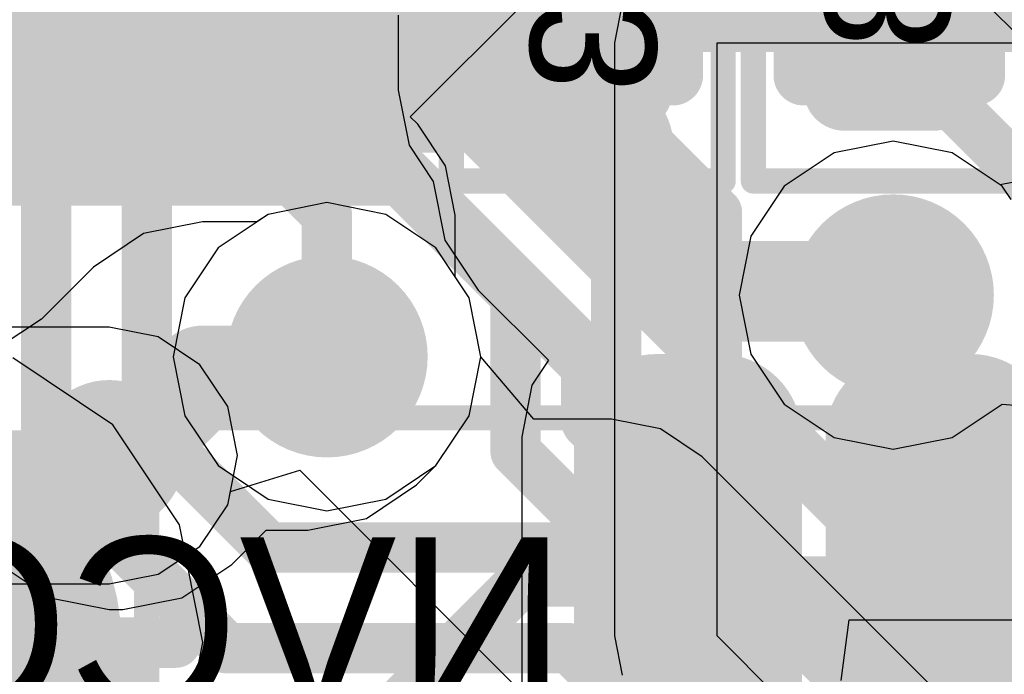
# Model space of a CAD drawing. Header units: millimetres. Extents: x -2 to 68, y -2 to 27.4.
# Tile 102 of 256: x 21.7 to 23.7, y 8.8 to 10.1. Entities that reach past the tile are written whole.
import ezdxf

# ---------------------------------------------------------------- set-up
doc = ezdxf.new("R2010")
doc.units = ezdxf.units.MM
for name, color, linetype in [('BottomLayer', 5, 'Continuous'), ('BottomPaste', 16, 'Continuous'), ('BottomSolder', 6, 'Continuous'), ('DrillGuide', 244, 'Continuous'), ('Mechanical10', 56, 'Continuous'), ('Mechanical17', 56, 'Continuous'), ('Mechanical42', 56, 'Continuous'), ('Mechanical6', 56, 'Continuous'), ('Mechanical88', 56, 'Continuous'), ('MidLayer1', 16, 'Continuous'), ('MidLayer2', 76, 'Continuous'), ('MidLayer3', 90, 'Continuous'), ('MidLayer4', 156, 'Continuous'), ('MidLayer5', 130, 'Continuous'), ('MidLayer6', 216, 'Continuous'), ('MidLayer7', 6, 'Continuous'), ('MidLayer8', 54, 'Continuous'), ('MultiLayer', 9, 'Continuous'), ('TopLayer', 1, 'Continuous'), ('ViaHoleLayer', 16, 'Continuous')]:
    doc.layers.add(name, color=color, linetype=linetype)

# ---------------------------------------------------------------- blocks, each defined once
blk = doc.blocks.new('TP_0_8MM_B_179')
at = {"layer": 'BottomLayer', "const_width": 0.4001}
blk.add_lwpolyline([(-0.2, 0, 1), (0.2, 0, 1)], format="xyb", close=True, dxfattribs=at)
at = {"layer": 'BottomSolder', "const_width": 0.45}
blk.add_lwpolyline([(-0.225, 0, 1), (0.225, 0, 1)], format="xyb", close=True, dxfattribs=at)
blk = doc.blocks.new('QFN50P700X700X90_HS_49L_B_225')
at = {"layer": 'BottomLayer', "const_width": 0.0625}
for points in [[(3.7562, 2.8125, 1), (3.8187, 2.8125, 1)], [(3.7562, 2.6875, 1), (3.8187, 2.6875, 1)], [(3.7562, 2.3125, 1), (3.8187, 2.3125, 1)], [(3.7562, 2.1875, 1), (3.8187, 2.1875, 1)]]:
    blk.add_lwpolyline(points, format="xyb", close=True, dxfattribs=at)
at = {"layer": 'BottomLayer'}
for points in [[(3.1125, 2.875), (3.1125, 2.625), (3.7875, 2.875), (3.7875, 2.625)], [(3.05, 2.8125), (3.05, 2.6875), (3.85, 2.8125), (3.85, 2.6875)], [(3.1125, 2.375), (3.1125, 2.125), (3.7875, 2.375), (3.7875, 2.125)], [(3.05, 2.3125), (3.05, 2.1875), (3.85, 2.3125), (3.85, 2.1875)]]:
    blk.add_solid(points, dxfattribs=at)
at = {"layer": 'BottomPaste', "const_width": 0.0625}
for points in [[(3.7562, 2.8125, 1), (3.8187, 2.8125, 1)], [(3.7562, 2.6875, 1), (3.8187, 2.6875, 1)], [(3.7562, 2.3125, 1), (3.8187, 2.3125, 1)], [(3.7562, 2.1875, 1), (3.8187, 2.1875, 1)]]:
    blk.add_lwpolyline(points, format="xyb", close=True, dxfattribs=at)
at = {"layer": 'BottomPaste'}
for points in [[(3.1125, 2.875), (3.1125, 2.625), (3.7875, 2.875), (3.7875, 2.625)], [(3.05, 2.8125), (3.05, 2.6875), (3.85, 2.8125), (3.85, 2.6875)], [(3.1125, 2.375), (3.1125, 2.125), (3.7875, 2.375), (3.7875, 2.125)], [(3.05, 2.3125), (3.05, 2.1875), (3.85, 2.3125), (3.85, 2.1875)]]:
    blk.add_solid(points, dxfattribs=at)
at = {"layer": 'BottomSolder', "const_width": 0.1641}
for points in [[(3.7054, 2.8125, 1), (3.8695, 2.8125, 1)], [(3.7054, 2.6875, 1), (3.8695, 2.6875, 1)], [(3.7054, 2.3125, 1), (3.8695, 2.3125, 1)], [(3.7054, 2.1875, 1), (3.8695, 2.1875, 1)]]:
    blk.add_lwpolyline(points, format="xyb", close=True, dxfattribs=at)
at = {"layer": 'BottomSolder'}
for points in [[(3.1125, 2.9766), (3.1125, 2.5234), (3.7875, 2.9766), (3.7875, 2.5234)], [(2.9484, 2.8125), (2.9484, 2.6875), (3.9516, 2.8125), (3.9516, 2.6875)], [(3.1125, 2.4766), (3.1125, 2.0234), (3.7875, 2.4766), (3.7875, 2.0234)], [(2.9484, 2.3125), (2.9484, 2.1875), (3.9516, 2.3125), (3.9516, 2.1875)]]:
    blk.add_solid(points, dxfattribs=at)
at = {"layer": 'Mechanical10', "const_width": 0.1}
for points in [[(3.08, 3.5), (3.5, 3.08)], [(3.5, 3.08), (3.5, -3.08)]]:
    blk.add_lwpolyline(points, dxfattribs=at)
at = {"layer": 'Mechanical10', "const_width": 0.05}
blk.add_lwpolyline([(3.475, 3.08, 1), (3.525, 3.08, 1)], format="xyb", close=True, dxfattribs=at)
blk.add_lwpolyline([(3.475, 3.08, 1), (3.525, 3.08, 1)], format="xyb", close=True, dxfattribs=at)
at = {"layer": 'Mechanical6', "const_width": 0.05}
for points in [[(-3.825, 3.825), (3.825, 3.825)], [(3.825, 3.825), (3.825, -3.825)]]:
    blk.add_lwpolyline(points, dxfattribs=at)
at = {"layer": 'Mechanical6', "const_width": 0.025}
blk.add_lwpolyline([(3.8125, 3.825, 1), (3.8375, 3.825, 1)], format="xyb", close=True, dxfattribs=at)
blk.add_lwpolyline([(3.8125, 3.825, 1), (3.8375, 3.825, 1)], format="xyb", close=True, dxfattribs=at)
blk = doc.blocks.new('RES_0201_B_239')
at = {"layer": 'BottomLayer', "const_width": 0.0806}
for points in [[(-0.3897, 0.0894, 1), (-0.3091, 0.0894, 1)], [(-0.2409, 0.0894, 1), (-0.1603, 0.0894, 1)], [(0.1603, 0.0894, 1), (0.2409, 0.0894, 1)], [(0.3091, 0.0894, 1), (0.3897, 0.0894, 1)], [(-0.3897, -0.0894, 1), (-0.3091, -0.0894, 1)], [(-0.2409, -0.0894, 1), (-0.1603, -0.0894, 1)], [(0.1603, -0.0894, 1), (0.2409, -0.0894, 1)], [(0.3091, -0.0894, 1), (0.3897, -0.0894, 1)]]:
    blk.add_lwpolyline(points, format="xyb", close=True, dxfattribs=at)
at = {"layer": 'BottomLayer'}
for points in [[(-0.2006, 0.17), (-0.3494, 0.17), (-0.2006, -0.17), (-0.3494, -0.17)], [(0.2006, -0.17), (0.3494, -0.17), (0.2006, 0.17), (0.3494, 0.17)], [(-0.12, 0.0894), (-0.43, 0.0894), (-0.12, -0.0894), (-0.43, -0.0894)], [(0.12, -0.0894), (0.43, -0.0894), (0.12, 0.0894), (0.43, 0.0894)]]:
    blk.add_solid(points, dxfattribs=at)
at = {"layer": 'BottomPaste', "const_width": 0.0806}
for points in [[(-0.3897, 0.0894, 1), (-0.3091, 0.0894, 1)], [(-0.2409, 0.0894, 1), (-0.1603, 0.0894, 1)], [(0.1603, 0.0894, 1), (0.2409, 0.0894, 1)], [(0.3091, 0.0894, 1), (0.3897, 0.0894, 1)], [(-0.3897, -0.0894, 1), (-0.3091, -0.0894, 1)], [(-0.2409, -0.0894, 1), (-0.1603, -0.0894, 1)], [(0.1603, -0.0894, 1), (0.2409, -0.0894, 1)], [(0.3091, -0.0894, 1), (0.3897, -0.0894, 1)]]:
    blk.add_lwpolyline(points, format="xyb", close=True, dxfattribs=at)
at = {"layer": 'BottomPaste'}
for points in [[(-0.2006, 0.17), (-0.3494, 0.17), (-0.2006, -0.17), (-0.3494, -0.17)], [(0.2006, -0.17), (0.3494, -0.17), (0.2006, 0.17), (0.3494, 0.17)], [(-0.12, 0.0894), (-0.43, 0.0894), (-0.12, -0.0894), (-0.43, -0.0894)], [(0.12, -0.0894), (0.43, -0.0894), (0.12, 0.0894), (0.43, 0.0894)]]:
    blk.add_solid(points, dxfattribs=at)
at = {"layer": 'BottomSolder', "const_width": 0.0806}
for points in [[(-0.3897, 0.0894, 1), (-0.3091, 0.0894, 1)], [(-0.2409, 0.0894, 1), (-0.1603, 0.0894, 1)], [(0.1603, 0.0894, 1), (0.2409, 0.0894, 1)], [(0.3091, 0.0894, 1), (0.3897, 0.0894, 1)], [(-0.3897, -0.0894, 1), (-0.3091, -0.0894, 1)], [(-0.2409, -0.0894, 1), (-0.1603, -0.0894, 1)], [(0.1603, -0.0894, 1), (0.2409, -0.0894, 1)], [(0.3091, -0.0894, 1), (0.3897, -0.0894, 1)]]:
    blk.add_lwpolyline(points, format="xyb", close=True, dxfattribs=at)
at = {"layer": 'BottomSolder'}
for points in [[(-0.2006, 0.17), (-0.3494, 0.17), (-0.2006, -0.17), (-0.3494, -0.17)], [(0.2006, -0.17), (0.3494, -0.17), (0.2006, 0.17), (0.3494, 0.17)], [(-0.12, 0.0894), (-0.43, 0.0894), (-0.12, -0.0894), (-0.43, -0.0894)], [(0.12, -0.0894), (0.43, -0.0894), (0.12, 0.0894), (0.43, 0.0894)]]:
    blk.add_solid(points, dxfattribs=at)
at = {"layer": 'Mechanical10', "const_width": 0.12}
for points in [[(-0.32, -0.17), (-0.32, 0.17)], [(0.32, 0.17), (-0.32, 0.17)], [(0.32, -0.17), (0.32, 0.17)], [(0.32, -0.17), (-0.32, -0.17)]]:
    blk.add_lwpolyline(points, dxfattribs=at)
at = {"layer": 'Mechanical10', "const_width": 0.06}
for points in [[(-0.35, 0.17, 1), (-0.29, 0.17, 1)], [(-0.35, 0.17, 1), (-0.29, 0.17, 1)], [(0.29, 0.17, 1), (0.35, 0.17, 1)], [(0.29, 0.17, 1), (0.35, 0.17, 1)], [(-0.35, -0.17, 1), (-0.29, -0.17, 1)], [(-0.35, -0.17, 1), (-0.29, -0.17, 1)], [(0.29, -0.17, 1), (0.35, -0.17, 1)], [(0.29, -0.17, 1), (0.35, -0.17, 1)]]:
    blk.add_lwpolyline(points, format="xyb", close=True, dxfattribs=at)
at = {"layer": 'Mechanical6', "const_width": 0.05}
for points in [[(-0.53, -0.27), (-0.53, 0.27)], [(0.53, 0.27), (-0.53, 0.27)], [(0.53, -0.27), (0.53, 0.27)], [(0, -0.135), (0, 0.135)], [(0.135, 0), (-0.135, 0)], [(0.53, -0.27), (-0.53, -0.27)]]:
    blk.add_lwpolyline(points, dxfattribs=at)
at = {"layer": 'Mechanical6'}
for points, const_width in [([(-0.5425, 0.27, 1), (-0.5175, 0.27, 1)], 0.025), ([(-0.5425, 0.27, 1), (-0.5175, 0.27, 1)], 0.025), ([(0.5175, 0.27, 1), (0.5425, 0.27, 1)], 0.025), ([(0.5175, 0.27, 1), (0.5425, 0.27, 1)], 0.025), ([(-0.0125, 0.135, 1), (0.0125, 0.135, 1)], 0.025), ([(0.1013, 0, 1), (-0.1013, 0, 1)], 0.05), ([(-0.1475, 0, 1), (-0.1225, 0, 1)], 0.025), ([(-0.1138, 0, 1), (-0.0888, 0, 1)], 0.025), ([(0.0888, 0, 1), (0.1138, 0, 1)], 0.025), ([(0.1225, 0, 1), (0.1475, 0, 1)], 0.025), ([(-0.0125, -0.135, 1), (0.0125, -0.135, 1)], 0.025), ([(-0.5425, -0.27, 1), (-0.5175, -0.27, 1)], 0.025), ([(-0.5425, -0.27, 1), (-0.5175, -0.27, 1)], 0.025), ([(0.5175, -0.27, 1), (0.5425, -0.27, 1)], 0.025), ([(0.5175, -0.27, 1), (0.5425, -0.27, 1)], 0.025)]:
    blk.add_lwpolyline(points, format="xyb", close=True, dxfattribs=dict(at, const_width=const_width))
blk = doc.blocks.new('CAP_0201_B_314')
at = {"layer": 'BottomLayer', "const_width": 0.0806}
for points in [[(-0.3897, 0.0894, 1), (-0.3091, 0.0894, 1)], [(-0.2409, 0.0894, 1), (-0.1603, 0.0894, 1)], [(0.1603, 0.0894, 1), (0.2409, 0.0894, 1)], [(0.3091, 0.0894, 1), (0.3897, 0.0894, 1)], [(-0.3897, -0.0894, 1), (-0.3091, -0.0894, 1)], [(-0.2409, -0.0894, 1), (-0.1603, -0.0894, 1)], [(0.1603, -0.0894, 1), (0.2409, -0.0894, 1)], [(0.3091, -0.0894, 1), (0.3897, -0.0894, 1)]]:
    blk.add_lwpolyline(points, format="xyb", close=True, dxfattribs=at)
at = {"layer": 'BottomLayer'}
for points in [[(-0.2006, 0.17), (-0.3494, 0.17), (-0.2006, -0.17), (-0.3494, -0.17)], [(0.2006, -0.17), (0.3494, -0.17), (0.2006, 0.17), (0.3494, 0.17)], [(-0.12, 0.0894), (-0.43, 0.0894), (-0.12, -0.0894), (-0.43, -0.0894)], [(0.12, -0.0894), (0.43, -0.0894), (0.12, 0.0894), (0.43, 0.0894)]]:
    blk.add_solid(points, dxfattribs=at)
at = {"layer": 'BottomPaste', "const_width": 0.0806}
for points in [[(-0.3897, 0.0894, 1), (-0.3091, 0.0894, 1)], [(-0.2409, 0.0894, 1), (-0.1603, 0.0894, 1)], [(0.1603, 0.0894, 1), (0.2409, 0.0894, 1)], [(0.3091, 0.0894, 1), (0.3897, 0.0894, 1)], [(-0.3897, -0.0894, 1), (-0.3091, -0.0894, 1)], [(-0.2409, -0.0894, 1), (-0.1603, -0.0894, 1)], [(0.1603, -0.0894, 1), (0.2409, -0.0894, 1)], [(0.3091, -0.0894, 1), (0.3897, -0.0894, 1)]]:
    blk.add_lwpolyline(points, format="xyb", close=True, dxfattribs=at)
at = {"layer": 'BottomPaste'}
for points in [[(-0.2006, 0.17), (-0.3494, 0.17), (-0.2006, -0.17), (-0.3494, -0.17)], [(0.2006, -0.17), (0.3494, -0.17), (0.2006, 0.17), (0.3494, 0.17)], [(-0.12, 0.0894), (-0.43, 0.0894), (-0.12, -0.0894), (-0.43, -0.0894)], [(0.12, -0.0894), (0.43, -0.0894), (0.12, 0.0894), (0.43, 0.0894)]]:
    blk.add_solid(points, dxfattribs=at)
at = {"layer": 'BottomSolder', "const_width": 0.0806}
for points in [[(-0.3897, 0.0894, 1), (-0.3091, 0.0894, 1)], [(-0.2409, 0.0894, 1), (-0.1603, 0.0894, 1)], [(0.1603, 0.0894, 1), (0.2409, 0.0894, 1)], [(0.3091, 0.0894, 1), (0.3897, 0.0894, 1)], [(-0.3897, -0.0894, 1), (-0.3091, -0.0894, 1)], [(-0.2409, -0.0894, 1), (-0.1603, -0.0894, 1)], [(0.1603, -0.0894, 1), (0.2409, -0.0894, 1)], [(0.3091, -0.0894, 1), (0.3897, -0.0894, 1)]]:
    blk.add_lwpolyline(points, format="xyb", close=True, dxfattribs=at)
at = {"layer": 'BottomSolder'}
for points in [[(-0.2006, 0.17), (-0.3494, 0.17), (-0.2006, -0.17), (-0.3494, -0.17)], [(0.2006, -0.17), (0.3494, -0.17), (0.2006, 0.17), (0.3494, 0.17)], [(-0.12, 0.0894), (-0.43, 0.0894), (-0.12, -0.0894), (-0.43, -0.0894)], [(0.12, -0.0894), (0.43, -0.0894), (0.12, 0.0894), (0.43, 0.0894)]]:
    blk.add_solid(points, dxfattribs=at)
at = {"layer": 'Mechanical10', "const_width": 0.12}
for points in [[(0.32, 0.17), (-0.32, 0.17)], [(-0.32, -0.17), (-0.32, 0.17)], [(0.32, -0.17), (0.32, 0.17)], [(0.32, -0.17), (-0.32, -0.17)]]:
    blk.add_lwpolyline(points, dxfattribs=at)
at = {"layer": 'Mechanical10', "const_width": 0.06}
for points in [[(-0.35, 0.17, 1), (-0.29, 0.17, 1)], [(-0.35, 0.17, 1), (-0.29, 0.17, 1)], [(0.29, 0.17, 1), (0.35, 0.17, 1)], [(0.29, 0.17, 1), (0.35, 0.17, 1)], [(-0.35, -0.17, 1), (-0.29, -0.17, 1)], [(-0.35, -0.17, 1), (-0.29, -0.17, 1)], [(0.29, -0.17, 1), (0.35, -0.17, 1)], [(0.29, -0.17, 1), (0.35, -0.17, 1)]]:
    blk.add_lwpolyline(points, format="xyb", close=True, dxfattribs=at)
at = {"layer": 'Mechanical6', "const_width": 0.05}
for points in [[(0.53, 0.27), (-0.53, 0.27)], [(-0.53, -0.27), (-0.53, 0.27)], [(0.53, -0.27), (0.53, 0.27)], [(0, -0.135), (0, 0.135)], [(0.135, 0), (-0.135, 0)], [(0.53, -0.27), (-0.53, -0.27)]]:
    blk.add_lwpolyline(points, dxfattribs=at)
at = {"layer": 'Mechanical6'}
for points, const_width in [([(-0.5425, 0.27, 1), (-0.5175, 0.27, 1)], 0.025), ([(-0.5425, 0.27, 1), (-0.5175, 0.27, 1)], 0.025), ([(0.5175, 0.27, 1), (0.5425, 0.27, 1)], 0.025), ([(0.5175, 0.27, 1), (0.5425, 0.27, 1)], 0.025), ([(-0.0125, 0.135, 1), (0.0125, 0.135, 1)], 0.025), ([(0.1013, 0, 1), (-0.1013, 0, 1)], 0.05), ([(-0.1475, 0, 1), (-0.1225, 0, 1)], 0.025), ([(-0.1138, 0, 1), (-0.0888, 0, 1)], 0.025), ([(0.0888, 0, 1), (0.1138, 0, 1)], 0.025), ([(0.1225, 0, 1), (0.1475, 0, 1)], 0.025), ([(-0.0125, -0.135, 1), (0.0125, -0.135, 1)], 0.025), ([(-0.5425, -0.27, 1), (-0.5175, -0.27, 1)], 0.025), ([(-0.5425, -0.27, 1), (-0.5175, -0.27, 1)], 0.025), ([(0.5175, -0.27, 1), (0.5425, -0.27, 1)], 0.025), ([(0.5175, -0.27, 1), (0.5425, -0.27, 1)], 0.025)]:
    blk.add_lwpolyline(points, format="xyb", close=True, dxfattribs=dict(at, const_width=const_width))

msp = doc.modelspace()

# ---------------------------------------------------------------- linework, layer by layer
at = {"layer": 'BottomLayer'}
for p, q in [((22.4745, 10.1244), (22.4745, 9.9756)), ((22.4745, 9.9756), (22.4963, 9.8661)), ((22.4963, 9.8661), (22.5443, 9.7943)), ((22.5443, 9.7943), (22.5674, 9.6779)), ((22.5674, 9.6779), (22.6337, 9.5787)), ((22.6337, 9.5787), (22.7732, 9.4392)), ((21.9076, 9.3112), (21.7091, 9.4438)), ((22.7732, 9.4392), (22.7402, 9.3899)), ((22.7402, 9.3899), (22.7199, 9.2875)), ((22.0402, 9.1127), (21.9076, 9.3112)), ((22.7199, 9.2875), (22.7199, 8.7032)), ((22.0868, 8.8786), (22.0402, 9.1127)), ((22.0527, 8.7071), (22.0868, 8.8786))]:
    msp.add_line(p, q, dxfattribs=at)
for points, const_width in [([(22.85, 9.795), (22.85, 10.05)], 0.2), ([(23.45, 10.05), (23.4713, 10.05)], 0.1), ([(23.5413, 9.9588), (23.5625, 9.9588)], 0.1), ([(23.5625, 9.9588), (24.05, 9.4713)], 0.1), ([(22.85, 9.795), (23.0687, 9.5763)], 0.2), ([(23.0687, 9.5763), (23.45, 9.5763)], 0.2), ([(23.45, 9.5763), (23.4577, 9.5686)], 0.2), ([(23.4577, 9.5686), (23.5039, 9.5224)], 0.1), ([(23.5039, 8.9961), (23.5039, 9.5224)], 0.1), ([(23.5039, 8.9961), (23.55, 8.95)], 0.1)]:
    msp.add_lwpolyline(points, dxfattribs=dict(at, const_width=const_width))
for points, const_width in [([(22.8, 10.05, 1), (22.9, 10.05, 1)], 0.1), ([(23.425, 10.05, 1), (23.475, 10.05, 1)], 0.05), ([(23.4463, 10.05, 1), (23.4963, 10.05, 1)], 0.05), ([(23.5163, 9.9588, 1), (23.5662, 9.9588, 1)], 0.05), ([(23.5375, 9.9588, 1), (23.5875, 9.9588, 1)], 0.05), ([(23.5375, 9.9588, 1), (23.5875, 9.9588, 1)], 0.05), ([(22.8, 9.795, 1), (22.9, 9.795, 1)], 0.1), ([(22.8, 9.795, 1), (22.9, 9.795, 1)], 0.1), ([(23.3577, 9.5686, 1), (23.5577, 9.5686, 1)], 0.2), ([(23.0187, 9.5763, 1), (23.1187, 9.5763, 1)], 0.1), ([(23.0187, 9.5763, 1), (23.1187, 9.5763, 1)], 0.1), ([(23.4, 9.5763, 1), (23.5, 9.5763, 1)], 0.1), ([(23.4, 9.5763, 1), (23.5, 9.5763, 1)], 0.1), ([(23.4077, 9.5686, 1), (23.5077, 9.5686, 1)], 0.1), ([(23.4327, 9.5686, 1), (23.4827, 9.5686, 1)], 0.05), ([(23.4789, 9.5224, 1), (23.5289, 9.5224, 1)], 0.05), ([(23.4789, 9.5224, 1), (23.5289, 9.5224, 1)], 0.05), ([(23.4789, 8.9961, 1), (23.5289, 8.9961, 1)], 0.05), ([(23.4789, 8.9961, 1), (23.5289, 8.9961, 1)], 0.05), ([(23.525, 8.95, 1), (23.575, 8.95, 1)], 0.05)]:
    msp.add_lwpolyline(points, format="xyb", close=True, dxfattribs=dict(at, const_width=const_width))
at = {"layer": 'DrillGuide'}
for points, const_width in [([(22.8468, 9.861, 1), (22.8968, 9.861, 1)], 0.05), ([(23.4077, 9.5686, 1), (23.5077, 9.5686, 1)], 0.1), ([(22.2831, 9.4463, 1), (22.3831, 9.4463, 1)], 0.1), ([(21.8756, 9.25, 1), (21.9256, 9.25, 1)], 0.05)]:
    msp.add_lwpolyline(points, format="xyb", close=True, dxfattribs=dict(at, const_width=const_width))
at = {"layer": 'Mechanical88', "const_width": 0.1}
msp.add_lwpolyline([(21.475, 8.8786), (22.0328, 8.8786)], dxfattribs=at)
at = {"layer": 'Mechanical88', "const_width": 0.05}
msp.add_lwpolyline([(22.0078, 8.8786, 1), (22.0578, 8.8786, 1)], format="xyb", close=True, dxfattribs=at)
at = {"layer": 'MidLayer1'}
for p, q in [((23.4577, 9.8744), (23.3407, 9.8512)), ((23.5748, 9.8512), (23.4577, 9.8744)), ((23.3407, 9.8512), (23.2414, 9.7849)), ((23.674, 9.7849), (23.5748, 9.8512)), ((23.2414, 9.7849), (23.1751, 9.6856)), ((23.6917, 9.7585), (23.674, 9.7849)), ((22.3331, 9.7522), (22.2161, 9.7289)), ((22.4502, 9.7289), (22.3331, 9.7522)), ((22.2161, 9.7289), (22.1937, 9.7139)), ((22.5494, 9.6626), (22.4502, 9.7289)), ((22.0857, 9.7139), (21.9686, 9.6906)), ((22.1937, 9.7139), (22.0857, 9.7139)), ((22.0857, 9.7139), (22.0857, 9.7139)), ((21.9686, 9.6906), (21.8694, 9.6243)), ((23.1751, 9.6856), (23.1519, 9.5686)), ((22.6157, 9.5634), (22.5494, 9.6626)), ((21.8694, 9.6243), (21.7658, 9.5208)), ((21.8694, 9.6243), (21.8694, 9.6243)), ((22.639, 9.4463), (22.6157, 9.5634)), ((23.1519, 9.5686), (23.1751, 9.4515)), ((21.7658, 9.5208), (21.6843, 9.4663)), ((22.6157, 9.3292), (22.639, 9.4463)), ((23.1751, 9.4515), (23.2414, 9.3523)), ((23.2414, 9.3523), (23.3407, 9.286)), ((23.5748, 9.286), (23.67, 9.3496)), ((23.67, 9.3496), (23.6742, 9.3523)), ((23.6742, 9.3523), (23.818, 9.3392)), ((22.5494, 9.23), (22.6157, 9.3292)), ((23.3407, 9.286), (23.4577, 9.2627)), ((23.4577, 9.2627), (23.5748, 9.286)), ((22.5112, 9.1917), (22.5494, 9.23)), ((22.5494, 9.23), (22.5494, 9.23)), ((22.4119, 9.1254), (22.5112, 9.1917)), ((22.2949, 9.1021), (22.4119, 9.1254)), ((22.1439, 9.0337), (22.2124, 9.1022)), ((22.2124, 9.1022), (22.2949, 9.1022)), ((22.2949, 9.1022), (22.2949, 9.1021)), ((21.6843, 9.0337), (21.7835, 8.9674)), ((22.0447, 8.9674), (22.1439, 9.0337)), ((21.7835, 8.9674), (21.9006, 8.9441)), ((21.9276, 8.9441), (22.0447, 8.9674)), ((21.9006, 8.9441), (21.9276, 8.9441)), ((21.9276, 8.9441), (21.9276, 8.9441))]:
    msp.add_line(p, q, dxfattribs=at)
for points, const_width in [([(22.7968, 9.861, 1), (22.9468, 9.861, 1)], 0.15), ([(23.3577, 9.5686, 1), (23.5577, 9.5686, 1)], 0.2), ([(22.2331, 9.4463, 1), (22.4331, 9.4463, 1)], 0.2), ([(22.2831, 9.4463, 1), (22.3831, 9.4463, 1)], 0.1), ([(22.0357, 9.408, 1), (22.1357, 9.408, 1)], 0.1), ([(22.0357, 9.408, 1), (22.1357, 9.408, 1)], 0.1), ([(22.2449, 9.408, 1), (22.3449, 9.408, 1)], 0.1), ([(22.2449, 9.408, 1), (22.3449, 9.408, 1)], 0.1), ([(21.8256, 9.25, 1), (21.9756, 9.25, 1)], 0.15), ([(21.8506, 9.25, 1), (21.9506, 9.25, 1)], 0.1), ([(21.8776, 9.25, 1), (21.9776, 9.25, 1)], 0.1), ([(21.8776, 9.25, 1), (21.9776, 9.25, 1)], 0.1)]:
    msp.add_lwpolyline(points, format="xyb", close=True, dxfattribs=dict(at, const_width=const_width))
at = {"layer": 'MidLayer1', "const_width": 0.2}
for points in [[(22.2949, 9.408), (22.3331, 9.4463)], [(21.9276, 9.25), (22.0857, 9.408)], [(22.0857, 9.408), (22.2949, 9.408)], [(21.9006, 9.25), (21.9276, 9.25)]]:
    msp.add_lwpolyline(points, dxfattribs=at)
at = {"layer": 'MidLayer2', "const_width": 0.12}
for points in [[(20.1017, 10.0463), (22.5816, 10.0463)], [(22.5816, 10.0463), (23.0977, 9.5302)], [(20.0023, 9.8063), (22.4822, 9.8063)], [(22.4822, 9.8063), (22.8578, 9.4308)], [(23.0977, 9.4195), (23.0977, 9.5302)], [(22.8578, 9.3201), (22.8578, 9.4308)], [(23.0977, 9.4195), (23.7882, 8.729)], [(22.8578, 9.3201), (23.6888, 8.489)]]:
    msp.add_lwpolyline(points, dxfattribs=at)
at = {"layer": 'MidLayer2'}
for points, const_width in [([(22.5517, 10.0463, 1), (22.6116, 10.0463, 1)], 0.06), ([(22.5517, 10.0463, 1), (22.6116, 10.0463, 1)], 0.06), ([(22.4523, 9.8063, 1), (22.5122, 9.8063, 1)], 0.06), ([(22.4523, 9.8063, 1), (22.5122, 9.8063, 1)], 0.06), ([(23.3577, 9.5686, 1), (23.5577, 9.5686, 1)], 0.2), ([(22.2331, 9.4463, 1), (22.4331, 9.4463, 1)], 0.2), ([(23.0677, 9.5302, 1), (23.1277, 9.5302, 1)], 0.06), ([(23.0677, 9.5302, 1), (23.1277, 9.5302, 1)], 0.06), ([(22.8278, 9.4308, 1), (22.8878, 9.4308, 1)], 0.06), ([(22.8278, 9.4308, 1), (22.8878, 9.4308, 1)], 0.06), ([(23.0677, 9.4195, 1), (23.1277, 9.4195, 1)], 0.06), ([(23.0677, 9.4195, 1), (23.1277, 9.4195, 1)], 0.06), ([(22.8278, 9.3201, 1), (22.8878, 9.3201, 1)], 0.06), ([(22.8278, 9.3201, 1), (22.8878, 9.3201, 1)], 0.06)]:
    msp.add_lwpolyline(points, format="xyb", close=True, dxfattribs=dict(at, const_width=const_width))
at = {"layer": 'MidLayer3'}
for p, q in [((23.3546, 8.8037), (23.3703, 8.9242)), ((23.3703, 8.9242), (24.157, 8.9242))]:
    msp.add_line(p, q, dxfattribs=at)
for points, const_width in [([(20.3943, 10.1763), (24.1605, 10.1763)], 0.25), ([(20.2804, 9.9013), (22.6267, 9.9013)], 0.1), ([(22.6267, 9.9013), (23.2389, 9.2891)], 0.1), ([(23.2389, 9.2891), (23.2423, 9.2891)], 0.1), ([(23.2423, 9.2891), (23.3522, 9.1791)], 0.1), ([(23.3522, 9.1791), (24.2626, 9.1791)], 0.1)]:
    msp.add_lwpolyline(points, dxfattribs=dict(at, const_width=const_width))
for points, const_width in [([(22.6017, 9.9013, 1), (22.6517, 9.9013, 1)], 0.05), ([(22.6017, 9.9013, 1), (22.6517, 9.9013, 1)], 0.05), ([(23.3577, 9.5686, 1), (23.5577, 9.5686, 1)], 0.2), ([(22.2331, 9.4463, 1), (22.4331, 9.4463, 1)], 0.2), ([(23.2139, 9.2891, 1), (23.2639, 9.2891, 1)], 0.05), ([(23.2139, 9.2891, 1), (23.2639, 9.2891, 1)], 0.05), ([(23.2173, 9.2891, 1), (23.2673, 9.2891, 1)], 0.05), ([(23.2173, 9.2891, 1), (23.2673, 9.2891, 1)], 0.05), ([(23.3272, 9.1791, 1), (23.3772, 9.1791, 1)], 0.05), ([(23.3272, 9.1791, 1), (23.3772, 9.1791, 1)], 0.05)]:
    msp.add_lwpolyline(points, format="xyb", close=True, dxfattribs=dict(at, const_width=const_width))
at = {"layer": 'MidLayer4'}
for p, q in [((23.4577, 9.8744), (23.3407, 9.8512)), ((23.5748, 9.8512), (23.4577, 9.8744)), ((23.3407, 9.8512), (23.2414, 9.7849)), ((23.674, 9.7849), (23.5748, 9.8512)), ((23.2414, 9.7849), (23.1751, 9.6856)), ((23.6917, 9.7585), (23.674, 9.7849)), ((22.3331, 9.7522), (22.2161, 9.7289)), ((22.4502, 9.7289), (22.3331, 9.7522)), ((22.2161, 9.7289), (22.1168, 9.6626)), ((22.5494, 9.6626), (22.4502, 9.7289)), ((23.1751, 9.6856), (23.1519, 9.5686)), ((22.1168, 9.6626), (22.0505, 9.5633)), ((22.6157, 9.5633), (22.5494, 9.6626)), ((22.0505, 9.5633), (22.0273, 9.4463)), ((22.639, 9.4463), (22.6157, 9.5633)), ((23.1519, 9.5686), (23.1751, 9.4515)), ((22.0273, 9.4463), (22.0505, 9.3292)), ((22.6157, 9.3292), (22.639, 9.4463)), ((23.1751, 9.4515), (23.2414, 9.3523)), ((23.2414, 9.3523), (23.3407, 9.286)), ((23.5748, 9.286), (23.67, 9.3496)), ((23.67, 9.3496), (23.6742, 9.3523)), ((23.6742, 9.3523), (23.818, 9.3392)), ((22.0505, 9.3292), (22.1168, 9.23)), ((22.5494, 9.23), (22.6157, 9.3292)), ((23.3407, 9.286), (23.4577, 9.2627)), ((23.4577, 9.2627), (23.5748, 9.286)), ((22.1168, 9.23), (22.2161, 9.1637)), ((22.4502, 9.1637), (22.5494, 9.23)), ((22.2161, 9.1637), (22.3331, 9.1404)), ((22.3331, 9.1404), (22.4502, 9.1637))]:
    msp.add_line(p, q, dxfattribs=at)
at = {"layer": 'MidLayer4', "const_width": 0.2}
for points in [[(23.3577, 9.5686, 1), (23.5577, 9.5686, 1)], [(22.2331, 9.4463, 1), (22.4331, 9.4463, 1)]]:
    msp.add_lwpolyline(points, format="xyb", close=True, dxfattribs=at)
at = {"layer": 'MidLayer5'}
for p, q in [((22.4985, 9.9225), (23.1722, 10.5962)), ((22.5134, 9.9077), (22.4985, 9.9225)), ((22.5686, 9.825), (22.5134, 9.9077)), ((23.4577, 9.8744), (23.3407, 9.8512)), ((23.5748, 9.8512), (23.4577, 9.8744)), ((23.3407, 9.8512), (23.2414, 9.7849)), ((23.674, 9.7849), (23.5748, 9.8512)), ((22.588, 9.7275), (22.5686, 9.825)), ((23.2414, 9.7849), (23.1751, 9.6856)), ((23.6917, 9.7585), (23.674, 9.7849)), ((22.588, 9.6048), (22.588, 9.7275)), ((23.1751, 9.6856), (23.1519, 9.5686)), ((22.6157, 9.5633), (22.588, 9.6048)), ((22.639, 9.4463), (22.6157, 9.5633)), ((23.1519, 9.5686), (23.1751, 9.4515)), ((22.7439, 9.3224), (22.639, 9.4463)), ((23.1751, 9.4515), (23.2414, 9.3523)), ((23.2414, 9.3523), (23.3407, 9.286)), ((23.5748, 9.286), (23.67, 9.3496)), ((23.67, 9.3496), (23.6742, 9.3523)), ((23.6742, 9.3523), (23.818, 9.3392)), ((22.8982, 9.3224), (22.7439, 9.3224)), ((22.9957, 9.303), (22.8982, 9.3224)), ((23.0784, 9.2478), (22.9957, 9.303)), ((23.3407, 9.286), (23.4577, 9.2627)), ((23.4577, 9.2627), (23.5748, 9.286)), ((24.7867, 7.5394), (23.0784, 9.2478))]:
    msp.add_line(p, q, dxfattribs=at)
at = {"layer": 'MidLayer5', "const_width": 0.1}
for points in [[(22.217, 10.0014), (22.992, 10.7765)], [(21.7755, 9.2261), (21.7755, 10.6755)], [(21.9755, 9.3089), (21.9755, 10.5539)], [(22.217, 9.8436), (22.217, 10.0014)], [(22.217, 9.8436), (22.3331, 9.7275)], [(22.3331, 9.4463), (22.3331, 9.7275)], [(21.9755, 9.3089), (22.2169, 9.0675)], [(21.7755, 9.2261), (22.1341, 8.8675)], [(21.5755, 9.1432), (22.0513, 8.6675)], [(22.2169, 9.0675), (22.8982, 9.0675)], [(22.8982, 9.0675), (24.6065, 7.3592)], [(22.1341, 8.8675), (22.8153, 8.8675)], [(22.8153, 8.8675), (24.4065, 7.2763)]]:
    msp.add_lwpolyline(points, dxfattribs=at)
at = {"layer": 'MidLayer5'}
for points, const_width in [([(22.192, 10.0014, 1), (22.242, 10.0014, 1)], 0.05), ([(22.192, 10.0014, 1), (22.242, 10.0014, 1)], 0.05), ([(22.192, 9.8436, 1), (22.242, 9.8436, 1)], 0.05), ([(22.192, 9.8436, 1), (22.242, 9.8436, 1)], 0.05), ([(22.3081, 9.7275, 1), (22.3581, 9.7275, 1)], 0.05), ([(22.3081, 9.7275, 1), (22.3581, 9.7275, 1)], 0.05), ([(23.3577, 9.5686, 1), (23.5577, 9.5686, 1)], 0.2), ([(22.2331, 9.4463, 1), (22.4331, 9.4463, 1)], 0.2), ([(22.3081, 9.4463, 1), (22.3581, 9.4463, 1)], 0.05), ([(21.9506, 9.3089, 1), (22.0005, 9.3089, 1)], 0.05), ([(21.9506, 9.3089, 1), (22.0005, 9.3089, 1)], 0.05), ([(21.7506, 9.2261, 1), (21.8005, 9.2261, 1)], 0.05), ([(21.7506, 9.2261, 1), (21.8005, 9.2261, 1)], 0.05), ([(22.1919, 9.0675, 1), (22.2419, 9.0675, 1)], 0.05), ([(22.1919, 9.0675, 1), (22.2419, 9.0675, 1)], 0.05), ([(22.8732, 9.0675, 1), (22.9232, 9.0675, 1)], 0.05), ([(22.8732, 9.0675, 1), (22.9232, 9.0675, 1)], 0.05), ([(22.1091, 8.8675, 1), (22.1591, 8.8675, 1)], 0.05), ([(22.1091, 8.8675, 1), (22.1591, 8.8675, 1)], 0.05), ([(22.7903, 8.8675, 1), (22.8403, 8.8675, 1)], 0.05), ([(22.7903, 8.8675, 1), (22.8403, 8.8675, 1)], 0.05)]:
    msp.add_lwpolyline(points, format="xyb", close=True, dxfattribs=dict(at, const_width=const_width))
at = {"layer": 'MidLayer6', "const_width": 0.1}
for points in [[(22.6438, 10.1963), (23.1077, 9.7323)], [(20.2709, 9.9963), (22.561, 9.9963)], [(22.561, 9.9963), (22.9077, 9.6495)], [(20.188, 9.7963), (22.4781, 9.7963)], [(22.4781, 9.7963), (22.7077, 9.5667)], [(23.1077, 9.4236), (23.1077, 9.7323)], [(22.9077, 9.3408), (22.9077, 9.6495)], [(22.7077, 9.2579), (22.7077, 9.5667)], [(23.1077, 9.4236), (23.3922, 9.1392)], [(22.9077, 9.3408), (23.3093, 8.9392)], [(22.7077, 9.2579), (23.2265, 8.7392)], [(23.3922, 9.1392), (25.6543, 9.1392)], [(23.3093, 8.9392), (26.416, 8.9392)]]:
    msp.add_lwpolyline(points, dxfattribs=at)
at = {"layer": 'MidLayer6'}
for points, const_width in [([(22.536, 9.9963, 1), (22.5859, 9.9963, 1)], 0.05), ([(22.536, 9.9963, 1), (22.5859, 9.9963, 1)], 0.05), ([(22.4531, 9.7963, 1), (22.5031, 9.7963, 1)], 0.05), ([(22.4531, 9.7963, 1), (22.5031, 9.7963, 1)], 0.05), ([(23.0827, 9.7323, 1), (23.1327, 9.7323, 1)], 0.05), ([(23.0827, 9.7323, 1), (23.1327, 9.7323, 1)], 0.05), ([(23.3577, 9.5686, 1), (23.5577, 9.5686, 1)], 0.2), ([(22.8827, 9.6495, 1), (22.9327, 9.6495, 1)], 0.05), ([(22.8827, 9.6495, 1), (22.9327, 9.6495, 1)], 0.05), ([(22.2331, 9.4463, 1), (22.4331, 9.4463, 1)], 0.2), ([(22.6827, 9.5667, 1), (22.7327, 9.5667, 1)], 0.05), ([(22.6827, 9.5667, 1), (22.7327, 9.5667, 1)], 0.05), ([(23.0827, 9.4236, 1), (23.1327, 9.4236, 1)], 0.05), ([(23.0827, 9.4236, 1), (23.1327, 9.4236, 1)], 0.05), ([(22.8827, 9.3408, 1), (22.9327, 9.3408, 1)], 0.05), ([(22.8827, 9.3408, 1), (22.9327, 9.3408, 1)], 0.05), ([(22.6827, 9.2579, 1), (22.7327, 9.2579, 1)], 0.05), ([(22.6827, 9.2579, 1), (22.7327, 9.2579, 1)], 0.05), ([(23.3672, 9.1392, 1), (23.4172, 9.1392, 1)], 0.05), ([(23.3672, 9.1392, 1), (23.4172, 9.1392, 1)], 0.05), ([(23.2843, 8.9392, 1), (23.3343, 8.9392, 1)], 0.05), ([(23.2843, 8.9392, 1), (23.3343, 8.9392, 1)], 0.05)]:
    msp.add_lwpolyline(points, format="xyb", close=True, dxfattribs=dict(at, const_width=const_width))
at = {"layer": 'MidLayer7'}
for p, q in [((22.9195, 10.1473), (22.904, 10.0692)), ((22.904, 10.0692), (22.904, 8.8921)), ((23.1079, 8.8921), (23.1079, 10.0692)), ((23.1079, 10.0692), (27.4699, 10.0692)), ((22.3331, 9.7522), (22.2161, 9.7289)), ((22.4502, 9.7289), (22.3331, 9.7522)), ((22.2161, 9.7289), (22.1168, 9.6626)), ((22.5494, 9.6626), (22.4502, 9.7289)), ((22.1168, 9.6626), (22.0505, 9.5633)), ((22.6157, 9.5633), (22.5494, 9.6626)), ((22.0505, 9.5633), (22.0273, 9.4463)), ((22.639, 9.4463), (22.6157, 9.5633)), ((22.0273, 9.4463), (22.0505, 9.3292)), ((22.6157, 9.3292), (22.639, 9.4463)), ((22.0505, 9.3292), (22.1168, 9.23)), ((22.5494, 9.23), (22.6157, 9.3292)), ((22.1168, 9.23), (22.2161, 9.1637)), ((22.4502, 9.1637), (22.5494, 9.23)), ((22.2161, 9.1637), (22.3331, 9.1404)), ((22.3331, 9.1404), (22.4502, 9.1637)), ((22.904, 8.8921), (22.904, 8.8921)), ((22.904, 8.8921), (22.9195, 8.8141)), ((24, 8), (23.1079, 8.8921))]:
    msp.add_line(p, q, dxfattribs=at)
at = {"layer": 'MidLayer7', "const_width": 0.2}
for points in [[(23.3577, 9.5686, 1), (23.5577, 9.5686, 1)], [(22.2331, 9.4463, 1), (22.4331, 9.4463, 1)]]:
    msp.add_lwpolyline(points, format="xyb", close=True, dxfattribs=at)
at = {"layer": 'MidLayer8'}
for p, q in [((23.4577, 9.8744), (23.3407, 9.8512)), ((23.5748, 9.8512), (23.4577, 9.8744)), ((23.3407, 9.8512), (23.2414, 9.7849)), ((23.674, 9.7849), (23.5748, 9.8512)), ((23.2414, 9.7849), (23.1751, 9.6856)), ((23.6917, 9.7585), (23.674, 9.7849)), ((22.3331, 9.7522), (22.2161, 9.7289)), ((22.4502, 9.7289), (22.3331, 9.7522)), ((22.2161, 9.7289), (22.1168, 9.6626)), ((22.5494, 9.6626), (22.4502, 9.7289)), ((23.1751, 9.6856), (23.1519, 9.5686)), ((22.1168, 9.6626), (22.0505, 9.5633)), ((22.6157, 9.5633), (22.5494, 9.6626)), ((22.0505, 9.5633), (22.0273, 9.4463)), ((22.639, 9.4463), (22.6157, 9.5633)), ((23.1519, 9.5686), (23.1751, 9.4515)), ((22.0273, 9.4463), (22.0505, 9.3292)), ((22.6157, 9.3292), (22.639, 9.4463)), ((23.1751, 9.4515), (23.2414, 9.3523)), ((23.2414, 9.3523), (23.3407, 9.286)), ((23.5748, 9.286), (23.67, 9.3496)), ((23.67, 9.3496), (23.6742, 9.3523)), ((23.6742, 9.3523), (23.818, 9.3392)), ((22.0505, 9.3292), (22.1168, 9.23)), ((22.5494, 9.23), (22.6157, 9.3292)), ((23.3407, 9.286), (23.4577, 9.2627)), ((23.4577, 9.2627), (23.5748, 9.286)), ((22.1168, 9.23), (22.2161, 9.1637)), ((22.4502, 9.1637), (22.5494, 9.23)), ((22.2161, 9.1637), (22.3331, 9.1404)), ((22.3331, 9.1404), (22.4502, 9.1637))]:
    msp.add_line(p, q, dxfattribs=at)
at = {"layer": 'MidLayer8', "const_width": 0.2}
for points in [[(23.3577, 9.5686, 1), (23.5577, 9.5686, 1)], [(22.2331, 9.4463, 1), (22.4331, 9.4463, 1)]]:
    msp.add_lwpolyline(points, format="xyb", close=True, dxfattribs=at)
at = {"layer": 'MultiLayer'}
for points, const_width in [([(22.7968, 9.861, 1), (22.9468, 9.861, 1)], 0.15), ([(23.3577, 9.5686, 1), (23.5577, 9.5686, 1)], 0.2), ([(22.2331, 9.4463, 1), (22.4331, 9.4463, 1)], 0.2), ([(21.8256, 9.25, 1), (21.9756, 9.25, 1)], 0.15)]:
    msp.add_lwpolyline(points, format="xyb", close=True, dxfattribs=dict(at, const_width=const_width))
at = {"layer": 'TopLayer'}
for p, q in [((22.8772, 10.9124), (23.7971, 9.9925)), ((23.4577, 9.8744), (23.3407, 9.8512)), ((23.5748, 9.8512), (23.4577, 9.8744)), ((23.3407, 9.8512), (23.2414, 9.7849)), ((23.6701, 9.7875), (23.5748, 9.8512)), ((23.2414, 9.7849), (23.1751, 9.6856)), ((23.6942, 9.7921), (23.6701, 9.7875)), ((23.1751, 9.6856), (23.1519, 9.5686)), ((23.1519, 9.5686), (23.1751, 9.4515)), ((21.9006, 9.5049), (21.3372, 9.5049)), ((21.9981, 9.4855), (21.9006, 9.5049)), ((22.0808, 9.4302), (21.9981, 9.4855)), ((23.1751, 9.4515), (23.2414, 9.3523)), ((22.1361, 9.3475), (22.0808, 9.4302)), ((23.2414, 9.3523), (23.3407, 9.286)), ((23.5748, 9.286), (23.67, 9.3496)), ((23.67, 9.3496), (23.6742, 9.3523)), ((23.6742, 9.3523), (23.818, 9.3392)), ((22.1555, 9.25), (22.1361, 9.3475)), ((23.3407, 9.286), (23.4577, 9.2627)), ((23.4577, 9.2627), (23.5748, 9.286)), ((22.1361, 9.1525), (22.1555, 9.25)), ((22.1413, 9.179), (22.2792, 9.2208)), ((22.2792, 9.2208), (22.75, 8.75)), ((22.1361, 9.1525), (22.1413, 9.179)), ((22.0808, 9.0698), (22.1361, 9.1525)), ((22.0808, 9.0698), (22.1361, 9.1525)), ((21.9981, 9.0145), (22.0808, 9.0698)), ((21.9981, 9.0145), (22.0808, 9.0698)), ((21.9006, 8.9951), (21.9981, 9.0145)), ((21.9006, 8.9951), (21.9981, 9.0145)), ((21.3013, 8.9951), (21.9006, 8.9951)), ((21.3013, 8.9951), (21.9006, 8.9951))]:
    msp.add_line(p, q, dxfattribs=at)
for points, const_width in [([(22.7968, 9.861, 1), (22.9468, 9.861, 1)], 0.15), ([(23.3577, 9.5686, 1), (23.5577, 9.5686, 1)], 0.2), ([(21.8256, 9.25, 1), (21.9756, 9.25, 1)], 0.15), ([(21.8756, 9.25, 1), (21.9256, 9.25, 1)], 0.05)]:
    msp.add_lwpolyline(points, format="xyb", close=True, dxfattribs=dict(at, const_width=const_width))
at = {"layer": 'TopLayer', "const_width": 0.1}
msp.add_lwpolyline([(21, 9.25), (21.9006, 9.25)], dxfattribs=at)
at = {"layer": 'ViaHoleLayer'}
for points, const_width in [([(22.8468, 9.861, 1), (22.8968, 9.861, 1)], 0.05), ([(23.4077, 9.5686, 1), (23.5077, 9.5686, 1)], 0.1), ([(22.2831, 9.4463, 1), (22.3831, 9.4463, 1)], 0.1), ([(21.8756, 9.25, 1), (21.9256, 9.25, 1)], 0.05)]:
    msp.add_lwpolyline(points, format="xyb", close=True, dxfattribs=dict(at, const_width=const_width))

# ---------------------------------------------------------------- block references
for name, p, rotation in [('CAP_0201_B_314', (22.85, 10.325), 270), ('RES_0201_B_239', (23.45, 10.325), 270), ('QFN50P700X700X90_HS_49L_B_225', (25.8, 5.5), 90), ('TP_0_8MM_B_179', (21.475, 8.8786), 270)]:
    msp.add_blockref(name, p, dxfattribs=dict(rotation=rotation))

# ---------------------------------------------------------------- texts
at = {"layer": 'Mechanical17', "text_generation_flag": 2}
for s, p in [('C183', (22.987, 10.7696)), ('R73', (23.5712, 10.668))]:
    msp.add_text(s, height=0.25, rotation=90, dxfattribs=at).set_placement(p)
at = {"layer": 'Mechanical42', "text_generation_flag": 2}
msp.add_text('NVCC_SD2', height=0.35, dxfattribs=at).set_placement((22.8092, 8.7376))

doc.saveas('drawing.dxf')
